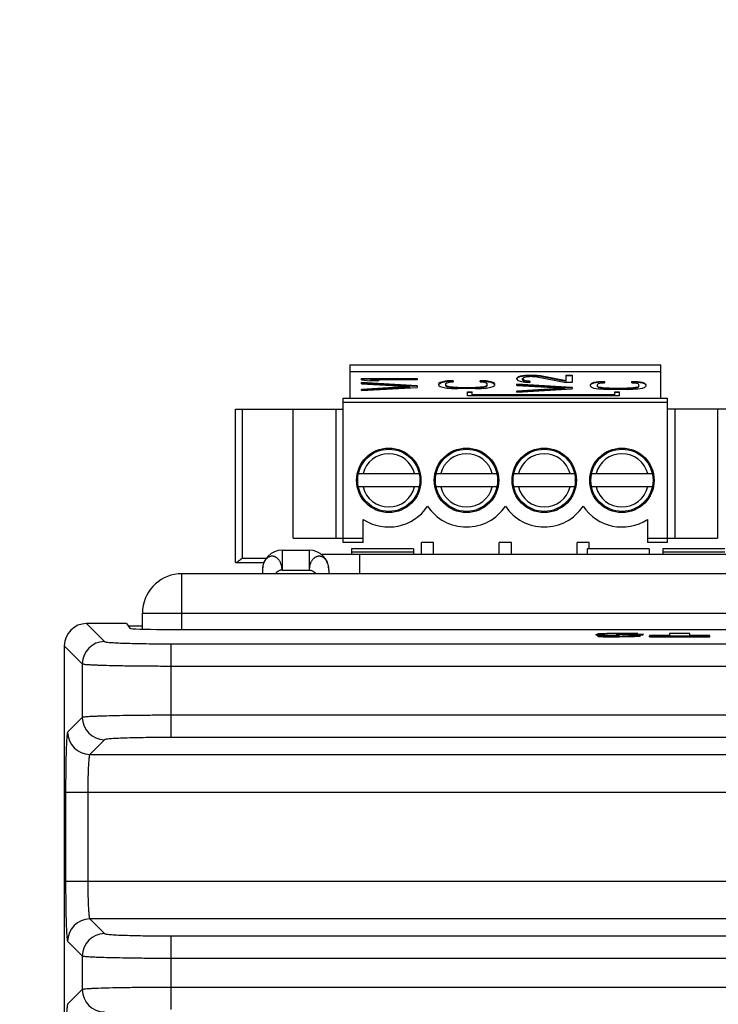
# Model space of a CAD drawing. Header units: inches. Extents: x 0 to 34, y 0 to 22.
# Tile 61 of 157: x 14.3 to 15.5, y 5.1 to 6.9. Entities that reach past the tile are written whole.
import ezdxf

# ---------------------------------------------------------------- set-up
doc = ezdxf.new("R2010")
doc.units = ezdxf.units.IN
doc.header["$LTSCALE"] = 1.87
doc.header["$MEASUREMENT"] = 0
doc.layers.get('0').update_dxf_attribs({"linetype": 'CONTINUOUS'})
doc.layers.add('DIMENSIONS', color=7, linetype='CONTINUOUS')
doc.styles.get("Standard").update_dxf_attribs({"font": 'txt', "width": 0.8})
doc.dimstyles.new('DIMSTYLE_1', dxfattribs={"dimtxt": 0.125, "dimasz": 0.18, "dimexe": 0.125, "dimexo": 0.0625, "dimgap": 0.0625, "dimtad": 0, "dimtih": 1, "dimtoh": 1, "dimzin": 4, "dimdsep": 46, "dimtxsty": 'STANDARD', "dimblk": '_FILLED', "dimblk1": '_FILLED', "dimblk2": '_FILLED', "dimcen": 0.09, "dimadec": 0, "dimazin": 0, "dimtp": 0.01, "dimtm": 0.01, "dimtfac": 1, "dimtofl": 0, "dimtmove": 0, "dimatfit": 3, "dimldrblk": '_FILLED', "dimfxl": 1, "dimtolj": 1, "dimtzin": 4, "dimarcsym": 0})

# ---------------------------------------------------------------- blocks, each defined once
blk = doc.blocks.new('_FILLED')
at = {"color": 0, "linetype": 'BYBLOCK'}
blk.add_solid([(0, 0), (-1, 0.1736), (-1, -0.1736)], dxfattribs=at)
blk = doc.blocks.new('*D2')
at = {"layer": 'DIMENSIONS', "color": 2, "linetype": 'CONTINUOUS'}
for p, q in [((15.8155, 10.346), (12.7593, 10.3461)), ((12.8843, 10.3461), (12.8842, 6.097)), ((12.8842, 1.5979), (12.8842, 5.847)), ((14.479, 1.5979), (12.7592, 1.5979))]:
    blk.add_line(p, q, dxfattribs=at)
at = {"layer": 'DIMENSIONS', "color": 2, "linetype": 'CONTINUOUS', "xscale": 0.18, "yscale": 0.18, "zscale": 0.18}
for p, rotation in [((12.8843, 10.3461), 89.9986318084), ((12.8842, 1.5979), 270)]:
    blk.add_blockref('_FILLED', p, dxfattribs=dict(at, rotation=rotation))
at = {"layer": 'DIMENSIONS', "color": 2, "linetype": 'CONTINUOUS', "insert": (12.8842, 6.0345), "char_height": 0.125, "width": 1.225, "attachment_point": 2, "line_spacing_factor": 0.9}
blk.add_mtext('8.75{\\Ftxt.shx;\\W1.000000;\\H0.125000; }[222.2]', dxfattribs=at)

msp = doc.modelspace()

# ---------------------------------------------------------------- linework, layer by layer
at = {"color": 7, "linetype": 'CONTINUOUS'}
for p, q in [((14.8905, 6.2661), (14.8905, 6.2071)), ((14.8905, 6.2661), (15.4417, 6.2661)), ((15.4417, 6.2071), (15.4417, 6.2661)), ((14.8905, 6.254), (15.4417, 6.254)), ((15.1925, 6.2458), (15.1883, 6.2444)), ((15.2008, 6.2473), (15.1925, 6.2458)), ((15.1925, 6.2451), (15.2008, 6.2465)), ((15.1925, 6.2451), (15.1925, 6.2458)), ((15.2092, 6.2476), (15.2008, 6.2473)), ((15.2008, 6.2465), (15.2008, 6.2473)), ((15.2008, 6.2465), (15.2092, 6.2469)), ((15.2029, 6.2447), (15.2092, 6.2455)), ((15.2092, 6.2469), (15.2092, 6.2476)), ((15.2092, 6.2476), (15.2134, 6.2476)), ((15.2092, 6.2469), (15.2134, 6.2469)), ((15.2134, 6.2455), (15.2092, 6.2455)), ((15.2134, 6.2469), (15.2134, 6.2476)), ((15.2218, 6.2473), (15.2134, 6.2476)), ((15.2134, 6.2469), (15.2218, 6.2465)), ((15.2134, 6.2455), (15.2218, 6.2447)), ((15.2218, 6.2465), (15.2218, 6.2473)), ((15.2281, 6.2465), (15.2218, 6.2473)), ((15.2218, 6.2465), (15.2281, 6.2458)), ((15.2281, 6.2458), (15.2281, 6.2465)), ((15.2741, 6.2375), (15.2281, 6.2465)), ((15.2281, 6.2458), (15.2741, 6.2368)), ((15.2741, 6.2368), (15.2741, 6.2476)), ((15.2741, 6.2476), (15.2846, 6.2476)), ((15.2741, 6.2469), (15.2846, 6.2469)), ((15.2846, 6.2476), (15.2846, 6.2347)), ((14.9111, 6.2397), (14.9111, 6.2418)), ((14.9111, 6.2418), (15.0095, 6.2418)), ((14.9111, 6.2411), (15.0095, 6.2411)), ((14.9111, 6.2397), (14.9258, 6.2375)), ((14.9111, 6.2325), (14.9111, 6.2347)), ((15.0095, 6.2289), (14.9111, 6.2347)), ((14.9111, 6.2339), (15.0095, 6.2281)), ((14.9111, 6.2325), (14.997, 6.2275)), ((14.9425, 6.2375), (14.9258, 6.2375)), ((14.9279, 6.2389), (14.9279, 6.2397)), ((15.0095, 6.2397), (14.9279, 6.2397)), ((14.9425, 6.2375), (14.9279, 6.2397)), ((14.9279, 6.2389), (14.9374, 6.2375)), ((15.0095, 6.2418), (15.0095, 6.2397)), ((15.0095, 6.2289), (15.0095, 6.226)), ((15.0503, 6.2346), (15.0482, 6.2328)), ((15.0482, 6.232), (15.0503, 6.2338)), ((15.0482, 6.2295), (15.0482, 6.2328)), ((15.0482, 6.2295), (15.0503, 6.2277)), ((15.0545, 6.236), (15.0503, 6.2346)), ((15.0503, 6.2338), (15.0545, 6.2352)), ((15.0503, 6.2338), (15.0503, 6.2346)), ((15.0629, 6.2374), (15.0545, 6.236)), ((15.0545, 6.2352), (15.0629, 6.2367)), ((15.0545, 6.2352), (15.0545, 6.236)), ((15.0608, 6.2328), (15.0629, 6.2342)), ((15.0608, 6.2288), (15.0608, 6.2328)), ((15.0629, 6.2281), (15.0608, 6.2295)), ((15.0608, 6.2288), (15.0629, 6.2273)), ((15.0734, 6.2378), (15.0629, 6.2374)), ((15.0629, 6.2367), (15.0629, 6.2374)), ((15.0629, 6.2367), (15.0734, 6.237)), ((15.0629, 6.2342), (15.0671, 6.2353)), ((15.0629, 6.2273), (15.0629, 6.2281)), ((15.0671, 6.227), (15.0629, 6.2281)), ((15.0671, 6.2353), (15.0734, 6.2356)), ((15.0734, 6.2378), (15.0734, 6.2356)), ((15.1215, 6.2356), (15.1215, 6.2378)), ((15.132, 6.2374), (15.1215, 6.2378)), ((15.1215, 6.237), (15.132, 6.2367)), ((15.1215, 6.2356), (15.1278, 6.2353)), ((15.1278, 6.2353), (15.132, 6.2342)), ((15.132, 6.2281), (15.1278, 6.227)), ((15.132, 6.2367), (15.132, 6.2374)), ((15.1404, 6.236), (15.132, 6.2374)), ((15.132, 6.2367), (15.1404, 6.2352)), ((15.132, 6.2342), (15.1341, 6.2328)), ((15.1341, 6.2295), (15.132, 6.2281)), ((15.132, 6.2273), (15.1341, 6.2288)), ((15.132, 6.2273), (15.132, 6.2281)), ((15.1341, 6.2288), (15.1341, 6.2328)), ((15.1404, 6.2352), (15.1404, 6.236)), ((15.1446, 6.2346), (15.1404, 6.236)), ((15.1404, 6.2352), (15.1446, 6.2338)), ((15.1446, 6.2338), (15.1446, 6.2346)), ((15.1467, 6.2328), (15.1446, 6.2346)), ((15.1446, 6.2338), (15.1467, 6.232)), ((15.1446, 6.2277), (15.1467, 6.2295)), ((15.1467, 6.2328), (15.1467, 6.2295)), ((15.1883, 6.2444), (15.1862, 6.2422)), ((15.1862, 6.2415), (15.1883, 6.2436)), ((15.1862, 6.2408), (15.1862, 6.2422)), ((15.1862, 6.2408), (15.1883, 6.2383)), ((15.1862, 6.2296), (15.1862, 6.2318)), ((15.2846, 6.226), (15.1862, 6.2318)), ((15.1862, 6.231), (15.2846, 6.2253)), ((15.1862, 6.2296), (15.272, 6.2246)), ((15.1883, 6.2436), (15.1925, 6.2451)), ((15.1883, 6.2436), (15.1883, 6.2444)), ((15.1883, 6.2383), (15.1925, 6.2368)), ((15.1925, 6.2368), (15.2008, 6.2354)), ((15.1966, 6.2419), (15.1987, 6.2437)), ((15.1966, 6.2397), (15.1966, 6.2419)), ((15.1987, 6.2386), (15.1966, 6.2404)), ((15.1966, 6.2397), (15.1987, 6.2379)), ((15.1987, 6.2437), (15.2029, 6.2447)), ((15.1987, 6.2379), (15.1987, 6.2386)), ((15.2029, 6.2375), (15.1987, 6.2386)), ((15.1987, 6.2379), (15.2029, 6.2368)), ((15.2008, 6.2354), (15.2092, 6.235)), ((15.2029, 6.2368), (15.2029, 6.2375)), ((15.2092, 6.2368), (15.2029, 6.2375)), ((15.2029, 6.2368), (15.2092, 6.2361)), ((15.2092, 6.2368), (15.2092, 6.235)), ((15.2218, 6.2447), (15.2741, 6.2347)), ((15.2846, 6.2347), (15.2741, 6.2347)), ((15.319, 6.2332), (15.3169, 6.2314)), ((15.3169, 6.2306), (15.319, 6.2324)), ((15.3169, 6.2281), (15.3169, 6.2314)), ((15.3169, 6.2281), (15.319, 6.2263)), ((15.3232, 6.2346), (15.319, 6.2332)), ((15.319, 6.2324), (15.3232, 6.2339)), ((15.319, 6.2324), (15.319, 6.2332)), ((15.3315, 6.236), (15.3232, 6.2346)), ((15.3232, 6.2339), (15.3315, 6.2353)), ((15.3232, 6.2339), (15.3232, 6.2346)), ((15.3295, 6.2314), (15.3315, 6.2328)), ((15.3295, 6.2274), (15.3295, 6.2314)), ((15.3315, 6.2267), (15.3295, 6.2281)), ((15.342, 6.2364), (15.3315, 6.236)), ((15.3315, 6.2353), (15.3315, 6.236)), ((15.3315, 6.2353), (15.342, 6.2356)), ((15.3315, 6.2328), (15.3357, 6.2339)), ((15.3357, 6.2339), (15.342, 6.2342)), ((15.342, 6.2364), (15.342, 6.2342)), ((15.3902, 6.2342), (15.3902, 6.2364)), ((15.4007, 6.236), (15.3902, 6.2364)), ((15.3902, 6.2356), (15.4007, 6.2353)), ((15.3902, 6.2342), (15.3965, 6.2339)), ((15.3965, 6.2339), (15.4007, 6.2328)), ((15.4007, 6.2353), (15.4007, 6.236)), ((15.409, 6.2346), (15.4007, 6.236)), ((15.4007, 6.2353), (15.409, 6.2339)), ((15.4007, 6.2328), (15.4027, 6.2314)), ((15.4027, 6.2281), (15.4007, 6.2267)), ((15.4027, 6.2274), (15.4027, 6.2314)), ((15.409, 6.2339), (15.409, 6.2346)), ((15.4132, 6.2332), (15.409, 6.2346)), ((15.409, 6.2339), (15.4132, 6.2324)), ((15.4132, 6.2324), (15.4132, 6.2332)), ((15.4153, 6.2314), (15.4132, 6.2332)), ((15.4132, 6.2324), (15.4153, 6.2306)), ((15.4132, 6.2263), (15.4153, 6.2281)), ((15.4153, 6.2314), (15.4153, 6.2281)), ((14.997, 6.2275), (14.9111, 6.2224)), ((14.9111, 6.2217), (14.997, 6.2267)), ((14.9111, 6.2203), (15.0095, 6.226)), ((14.9111, 6.2203), (14.9111, 6.2224)), ((14.997, 6.2267), (14.997, 6.2275)), ((15.0503, 6.2277), (15.0545, 6.2263)), ((15.0545, 6.2263), (15.0629, 6.2248)), ((15.0629, 6.2273), (15.0671, 6.2263)), ((15.0629, 6.2248), (15.0713, 6.2241)), ((15.0671, 6.2263), (15.0671, 6.227)), ((15.0734, 6.2263), (15.0671, 6.227)), ((15.0671, 6.2263), (15.0734, 6.2255)), ((15.0713, 6.2241), (15.0817, 6.2238)), ((15.0734, 6.2255), (15.0734, 6.2263)), ((15.0817, 6.2259), (15.0734, 6.2263)), ((15.0734, 6.2255), (15.0817, 6.2252)), ((15.0817, 6.2252), (15.0817, 6.2259)), ((15.0817, 6.2259), (15.1131, 6.2259)), ((15.0817, 6.2252), (15.1131, 6.2252)), ((15.1131, 6.2238), (15.0817, 6.2238)), ((15.0992, 6.211), (15.0992, 6.2182)), ((15.0992, 6.2182), (15.1071, 6.2182)), ((15.0992, 6.2174), (15.1071, 6.2174)), ((15.3679, 6.211), (15.0992, 6.211)), ((15.1071, 6.2125), (15.1071, 6.2182)), ((15.1071, 6.2133), (15.36, 6.2133)), ((15.1071, 6.2125), (15.36, 6.2125)), ((15.1215, 6.2263), (15.1131, 6.2259)), ((15.1131, 6.2252), (15.1131, 6.2259)), ((15.1131, 6.2252), (15.1215, 6.2255)), ((15.1131, 6.2238), (15.1236, 6.2241)), ((15.1278, 6.227), (15.1215, 6.2263)), ((15.1215, 6.2255), (15.1215, 6.2263)), ((15.1215, 6.2255), (15.1278, 6.2263)), ((15.1236, 6.2241), (15.132, 6.2248)), ((15.1278, 6.2263), (15.132, 6.2273)), ((15.1278, 6.2263), (15.1278, 6.227)), ((15.132, 6.2248), (15.1404, 6.2263)), ((15.1404, 6.2263), (15.1446, 6.2277)), ((15.272, 6.2246), (15.1862, 6.2196)), ((15.1862, 6.2188), (15.272, 6.2238)), ((15.1862, 6.2174), (15.2846, 6.2232)), ((15.1862, 6.2174), (15.1862, 6.2196)), ((15.272, 6.2238), (15.272, 6.2246)), ((15.2846, 6.226), (15.2846, 6.2232)), ((15.319, 6.2263), (15.3232, 6.2249)), ((15.3232, 6.2249), (15.3315, 6.2235)), ((15.3295, 6.2274), (15.3315, 6.2259)), ((15.3315, 6.2259), (15.3315, 6.2267)), ((15.3357, 6.2256), (15.3315, 6.2267)), ((15.3315, 6.2259), (15.3357, 6.2249)), ((15.3315, 6.2235), (15.3399, 6.2227)), ((15.3357, 6.2249), (15.3357, 6.2256)), ((15.342, 6.2249), (15.3357, 6.2256)), ((15.3357, 6.2249), (15.342, 6.2241)), ((15.3399, 6.2227), (15.3504, 6.2224)), ((15.342, 6.2241), (15.342, 6.2249)), ((15.3504, 6.2245), (15.342, 6.2249)), ((15.342, 6.2241), (15.3504, 6.2238)), ((15.3504, 6.2238), (15.3504, 6.2245)), ((15.3504, 6.2245), (15.3818, 6.2245)), ((15.3504, 6.2238), (15.3818, 6.2238)), ((15.3818, 6.2224), (15.3504, 6.2224)), ((15.36, 6.2125), (15.36, 6.2182)), ((15.36, 6.2182), (15.3679, 6.2182)), ((15.36, 6.2174), (15.3679, 6.2174)), ((15.3679, 6.2182), (15.3679, 6.211)), ((15.3902, 6.2249), (15.3818, 6.2245)), ((15.3818, 6.2238), (15.3818, 6.2245)), ((15.3818, 6.2238), (15.3902, 6.2241)), ((15.3818, 6.2224), (15.3923, 6.2227)), ((15.3965, 6.2256), (15.3902, 6.2249)), ((15.3902, 6.2241), (15.3902, 6.2249)), ((15.3902, 6.2241), (15.3965, 6.2249)), ((15.3923, 6.2227), (15.4007, 6.2235)), ((15.4007, 6.2267), (15.3965, 6.2256)), ((15.3965, 6.2249), (15.4007, 6.2259)), ((15.3965, 6.2249), (15.3965, 6.2256)), ((15.4007, 6.2259), (15.4027, 6.2274)), ((15.4007, 6.2259), (15.4007, 6.2267)), ((15.4007, 6.2235), (15.409, 6.2249)), ((15.409, 6.2249), (15.4132, 6.2263)), ((14.8787, 5.9512), (14.8787, 6.2071)), ((14.8787, 6.2071), (15.4535, 6.2071)), ((15.4535, 6.1992), (14.8787, 6.1992)), ((15.4535, 5.9512), (15.4535, 6.2071)), ((14.6877, 5.9157), (14.6877, 6.1874)), ((14.6877, 6.1874), (14.8787, 6.1874)), ((14.6995, 6.1874), (14.6995, 5.9236)), ((14.7901, 5.959), (14.7901, 6.1874)), ((14.8656, 6.1874), (14.8656, 5.959)), ((15.6444, 6.1874), (15.4535, 6.1874)), ((15.4665, 6.1874), (15.4665, 5.959)), ((15.542, 6.1874), (15.542, 5.959)), ((14.9055, 6.0732), (15.0132, 6.0732)), ((15.0433, 6.0732), (15.151, 6.0732)), ((15.1811, 6.0732), (15.2888, 6.0732)), ((15.3189, 6.0732), (15.4266, 6.0732)), ((15.0132, 6.0496), (14.9055, 6.0496)), ((15.151, 6.0496), (15.0433, 6.0496)), ((15.2888, 6.0496), (15.1811, 6.0496)), ((15.4266, 6.0496), (15.3189, 6.0496)), ((14.9141, 5.9512), (14.9141, 5.9922)), ((15.418, 5.9922), (15.418, 5.9512)), ((14.7901, 5.959), (14.9141, 5.959)), ((14.9141, 5.9512), (14.8787, 5.9512)), ((15.0176, 5.9299), (15.0176, 5.9512)), ((15.0389, 5.9512), (15.0176, 5.9512)), ((15.0389, 5.9299), (15.0389, 5.9512)), ((15.1554, 5.9299), (15.1554, 5.9512)), ((15.1767, 5.9512), (15.1554, 5.9512)), ((15.1767, 5.9299), (15.1767, 5.9512)), ((15.2932, 5.9299), (15.2932, 5.9512)), ((15.3145, 5.9512), (15.2932, 5.9512)), ((15.3145, 5.9399), (15.3145, 5.9512)), ((15.418, 5.959), (15.542, 5.959)), ((15.4535, 5.9512), (15.418, 5.9512)), ((14.7703, 5.9375), (14.7703, 5.9025)), ((14.7703, 5.9375), (14.8183, 5.9375)), ((14.8183, 5.9375), (14.8183, 5.9025)), ((14.8933, 5.9399), (14.8933, 5.9299)), ((15.0033, 5.9399), (14.8933, 5.9399)), ((14.8933, 5.9349), (15.0033, 5.9349)), ((15.0033, 5.9399), (15.0033, 5.9299)), ((15.3113, 5.9399), (15.3113, 5.9299)), ((15.4213, 5.9399), (15.3113, 5.9399)), ((15.4213, 5.9399), (15.4213, 5.9299)), ((15.4453, 5.9399), (15.4453, 5.9299)), ((15.5553, 5.9399), (15.4453, 5.9399)), ((15.4453, 5.9349), (15.5553, 5.9349)), ((14.6877, 5.9157), (14.738, 5.9157)), ((14.6995, 5.9236), (14.7424, 5.9236)), ((16.0483, 5.9299), (14.84, 5.9299)), ((14.9083, 5.8959), (14.9083, 5.9299)), ((14.7353, 5.9025), (14.7353, 5.8959)), ((14.7703, 5.9025), (14.8183, 5.9025)), ((14.8533, 5.9025), (14.8533, 5.8959)), ((14.4235, 5.8076), (14.4554, 5.7757)), ((14.4943, 5.8076), (14.4235, 5.8076)), ((14.4943, 5.8076), (14.5006, 5.7992)), ((14.5227, 5.8032), (14.4976, 5.8032)), ((14.5596, 5.7972), (17.6769, 5.7972)), ((15.3273, 5.7871), (15.3273, 5.7887)), ((15.3287, 5.7883), (15.3341, 5.7879)), ((15.3341, 5.7893), (15.3289, 5.789)), ((15.336, 5.7862), (15.3293, 5.7866)), ((15.3401, 5.7865), (15.3307, 5.7858)), ((15.3307, 5.7842), (15.3307, 5.7858)), ((15.3397, 5.7841), (15.3307, 5.7842)), ((15.3427, 5.7896), (15.3341, 5.7893)), ((15.3341, 5.7879), (15.3398, 5.7876)), ((15.3341, 5.7879), (15.3397, 5.7876)), ((15.3579, 5.7863), (15.3401, 5.7865)), ((15.3467, 5.7858), (15.3467, 5.7874)), ((15.3467, 5.7874), (15.3608, 5.787)), ((15.3546, 5.7872), (15.3608, 5.787)), ((15.3643, 5.7864), (15.3579, 5.7863)), ((15.3608, 5.787), (15.3678, 5.7867)), ((15.3633, 5.7899), (15.3623, 5.7899)), ((15.3624, 5.784), (15.3624, 5.7855)), ((15.3649, 5.7885), (15.3634, 5.7887)), ((15.3649, 5.7885), (15.3635, 5.7886)), ((15.3686, 5.7866), (15.3643, 5.7864)), ((15.3693, 5.7883), (15.3649, 5.7885)), ((15.3676, 5.789), (15.3724, 5.7891)), ((15.3678, 5.7867), (15.3686, 5.7866)), ((15.3724, 5.7899), (15.3686, 5.7899)), ((15.3724, 5.7899), (15.3686, 5.7899)), ((15.3763, 5.788), (15.3693, 5.7883)), ((15.3847, 5.7878), (15.3693, 5.7883)), ((15.3847, 5.7878), (15.3763, 5.788)), ((15.3964, 5.7874), (15.3847, 5.7878)), ((15.4027, 5.7871), (15.3847, 5.7878)), ((15.3994, 5.7888), (15.4105, 5.7895)), ((15.3994, 5.7872), (15.3994, 5.7888)), ((15.4007, 5.7897), (15.3995, 5.7897)), ((15.4046, 5.7876), (15.4105, 5.7879)), ((15.4048, 5.7851), (15.4048, 5.7867)), ((15.4105, 5.7879), (15.4105, 5.7895)), ((15.4568, 5.7864), (15.4219, 5.7864)), ((15.4219, 5.784), (15.4219, 5.7856)), ((15.4219, 5.7856), (15.5283, 5.7856)), ((15.4219, 5.784), (15.5283, 5.784)), ((15.4568, 5.7898), (15.4568, 5.7864)), ((15.4933, 5.7898), (15.4568, 5.7898)), ((15.4933, 5.7864), (15.4933, 5.7898)), ((15.5283, 5.7864), (15.4933, 5.7864)), ((15.5283, 5.784), (15.5283, 5.7856)), ((14.3841, 5.7683), (14.3841, 5.4211)), ((14.3841, 5.7683), (14.416, 5.7364)), ((14.5734, 5.6058), (14.5734, 5.7717)), ((14.5734, 5.7717), (17.6631, 5.7717)), ((14.416, 5.7364), (14.416, 5.6411)), ((14.5734, 5.7324), (17.6631, 5.7323)), ((14.416, 5.6411), (14.39, 5.6151)), ((17.6631, 5.6451), (14.5734, 5.6451)), ((14.4554, 5.6018), (14.4294, 5.5758)), ((17.6631, 5.6057), (14.5734, 5.6058)), ((14.4294, 5.5758), (17.8071, 5.5758)), ((14.3865, 5.5089), (14.3865, 5.3511)), ((14.3865, 5.5089), (17.8501, 5.5089)), ((14.4258, 5.5089), (14.4258, 5.3511)), ((14.3842, 2.3355), (14.3842, 5.4211)), ((14.3865, 5.3511), (17.8501, 5.351)), ((14.4294, 5.2842), (14.4554, 5.2582)), ((17.8071, 5.2841), (14.4294, 5.2842)), ((14.5734, 5.1236), (14.5734, 5.2542)), ((14.5734, 5.2542), (17.6631, 5.2542)), ((14.39, 5.2448), (14.416, 5.2189)), ((14.416, 5.2189), (14.416, 5.159)), ((14.5734, 5.2149), (17.6631, 5.2148)), ((14.416, 5.159), (14.39, 5.133)), ((17.6631, 5.1629), (14.5734, 5.163))]:
    msp.add_line(p, q, dxfattribs=at)
at = {"color": 3, "linetype": 'CONTINUOUS'}
for p, q in [((14.5927, 5.7972), (14.5927, 5.8959)), ((17.6427, 5.8959), (14.5927, 5.8959)), ((14.5231, 5.8259), (14.5231, 5.8329)), ((14.5227, 5.7977), (14.5227, 5.8259)), ((14.5231, 5.8259), (17.7124, 5.8259))]:
    msp.add_line(p, q, dxfattribs=at)
at = {"color": 7, "linetype": 'CONTINUOUS'}
for centre, radius in [((14.9594, 6.0614), 0.0571), ((14.9594, 6.0614), 0.0551), ((15.0972, 6.0614), 0.0571), ((15.0972, 6.0614), 0.0551), ((15.235, 6.0614), 0.0571), ((15.235, 6.0614), 0.0551), ((15.3728, 6.0614), 0.0571), ((15.3728, 6.0614), 0.0551)]:
    msp.add_circle(centre, radius, dxfattribs=at)
for centre, radius, start, end in [((14.9594, 6.0614), 0.0472, 14.4775, 165.5225), ((15.0972, 6.0614), 0.0472, 14.4775, 165.5225), ((15.235, 6.0614), 0.0472, 14.4775, 165.5225), ((15.3728, 6.0614), 0.0472, 14.4775, 165.5225), ((14.9594, 6.0614), 0.0472, 194.4775, 345.5225), ((15.0972, 6.0614), 0.0472, 194.4775, 345.5225), ((15.235, 6.0614), 0.0472, 194.4775, 345.5225), ((15.3728, 6.0614), 0.0472, 194.4775, 345.5225), ((14.9594, 6.0614), 0.0827, 236.7962, 326.4427), ((15.0972, 6.0614), 0.0827, 213.5573, 326.4427), ((15.235, 6.0614), 0.0827, 213.5573, 326.4427), ((15.3728, 6.0614), 0.0827, 213.5573, 303.2038), ((14.7703, 5.9025), 0.035, 89.9993, 179.9993), ((14.8183, 5.9025), 0.035, 359.9993, 89.9993), ((14.4235, 5.7682), 0.0394, 90.0153, 179.9834), ((14.4554, 5.7363), 0.0394, 90.0831, 179.9156), ((15.3504, 6.724), 0.9384, 268.7974, 269.3646), ((15.3499, 6.6909), 0.9052, 268.7883, 269.3764), ((15.3829, 6.9289), 1.1421, 267.8324, 268.1797), ((15.3618, 7.5631), 1.7792, 269.2907, 269.629), ((15.3833, 6.9334), 1.1466, 267.8213, 268.1662), ((15.3622, 7.6029), 1.8173, 269.3007, 270.0058), ((15.3622, 7.6001), 1.8145, 269.3006, 270.0069), ((15.3527, 6.3965), 0.6101, 268.8143, 269.273), ((15.3644, 4.8421), 0.9478, 90.5776, 91.3129), ((15.3642, 4.8529), 0.937, 90.5733, 91.3171), ((15.3563, 6.6946), 0.9082, 269.2817, 269.6571), ((15.4146, 7.8971), 2.1108, 268.1546, 268.3699), ((15.3624, 7.6558), 1.8719, 269.627, 269.9988), ((15.3577, 6.9242), 1.1378, 269.6557, 270.0076), ((15.3685, 4.4709), 1.319, 90.4641, 90.5932), ((15.3684, 4.4803), 1.3096, 90.4652, 90.5952), ((15.3703, 4.2434), 1.5465, 90.2577, 90.463), ((15.3702, 4.2607), 1.5292, 90.2953, 90.4631), ((15.3582, 6.2345), 0.4482, 269.9586, 270.5413), ((15.3624, 7.4496), 1.6641, 269.9983, 270.215), ((15.3624, 7.4492), 1.6636, 269.9983, 270.2151), ((15.3624, 7.4481), 1.6641, 269.9983, 270.215), ((15.3599, 6.0588), 0.2725, 270.5433, 270.9355), ((15.3718, 3.913), 1.8769, 90.0992, 90.2595), ((15.3718, 3.9165), 1.8734, 90.0983, 90.2589), ((15.3724, 3.2537), 2.5362, 89.859, 90.0003), ((15.3728, 3.464), 2.3259, 89.6286, 90.0085), ((15.3785, 5.2328), 0.5563, 89.9803, 90.6243), ((15.3785, 5.233), 0.5561, 89.9802, 90.6244), ((15.3734, 3.5933), 2.1966, 89.6233, 89.8624), ((15.3786, 5.0754), 0.7137, 89.4042, 89.9985), ((15.3786, 5.0783), 0.7108, 89.403, 89.9997), ((15.3785, 5.0625), 0.7266, 88.8463, 89.4012), ((15.3785, 5.0665), 0.7227, 88.8448, 89.4027), ((15.3785, 4.2871), 1.5027, 89.1996, 89.6437), ((15.3791, 4.3502), 1.4397, 89.1422, 89.6529), ((15.375, 4.8909), 0.8982, 88.4414, 88.8451), ((15.3751, 4.8951), 0.8941, 88.4404, 88.846), ((14.4554, 5.6412), 0.0394, 180.082, 269.9167), ((14.4294, 5.6152), 0.0394, 180.082, 269.9167), ((14.4294, 5.2448), 0.0394, 90.0831, 179.9156), ((14.4554, 5.2188), 0.0394, 90.0831, 179.9156), ((14.4554, 5.159), 0.0394, 180.082, 269.9167)]:
    msp.add_arc(centre, radius, start, end, dxfattribs=at)
at = {"color": 3, "linetype": 'CONTINUOUS'}
msp.add_arc((14.5927, 5.8259), 0.07, 90, 174.3311, dxfattribs=at)
at = {"color": 7, "linetype": 'CONTINUOUS'}
for centre, major_axis, ratio, start_param, end_param in [((14.4943, 5.7978), (0, 0.00984), 0.026186, -0.034907, 0.02618), ((14.5596, 5.7993), (0.0591, 0), 0.034921, -3.115413, -1.570796)]:
    msp.add_ellipse(centre, major_axis=major_axis, ratio=ratio, start_param=start_param, end_param=end_param, dxfattribs=at)
for points, knots in [([(14.6884, 5.9157), (14.6887, 5.9157), (14.6894, 5.916), (14.6905, 5.9166), (14.6918, 5.9175), (14.6938, 5.919), (14.6963, 5.921), (14.6984, 5.9227), (14.6995, 5.9236)], [0, 0, 0, 0, 0.065531, 0.159932, 0.276158, 0.407254, 0.695647, 1, 1, 1, 1]), ([(14.7703, 5.9025), (14.7702, 5.9033), (14.7701, 5.9049), (14.7698, 5.9073), (14.7694, 5.9096), (14.7688, 5.9119), (14.7681, 5.9141), (14.7672, 5.9161), (14.7661, 5.918), (14.765, 5.9198), (14.7637, 5.9214), (14.7625, 5.9226), (14.7615, 5.9235), (14.7605, 5.9242), (14.7592, 5.9251), (14.7579, 5.9258), (14.7568, 5.9263), (14.7557, 5.9266), (14.7543, 5.9269), (14.7525, 5.927), (14.7508, 5.9269), (14.7494, 5.9266), (14.7483, 5.9262), (14.7472, 5.9258), (14.7459, 5.9251), (14.7443, 5.9241), (14.7429, 5.9228), (14.7415, 5.9214), (14.7403, 5.9198), (14.7391, 5.918), (14.7378, 5.9154), (14.7364, 5.9119), (14.7355, 5.9073), (14.7353, 5.9041), (14.7353, 5.9025)], [0, 0, 0, 0, 0.036331, 0.072545, 0.108413, 0.143769, 0.178485, 0.21244, 0.245508, 0.277591, 0.308668, 0.33876, 0.353428, 0.367826, 0.395814, 0.42288, 0.436178, 0.449378, 0.475547, 0.501469, 0.527172, 0.55297, 0.566054, 0.579339, 0.606573, 0.634659, 0.663473, 0.693083, 0.723703, 0.755484, 0.788346, 0.856625, 0.927583, 1, 1, 1, 1]), ([(14.8533, 5.9025), (14.8533, 5.9041), (14.853, 5.9073), (14.8521, 5.9119), (14.8507, 5.9154), (14.8494, 5.918), (14.8482, 5.9198), (14.847, 5.9214), (14.8456, 5.9228), (14.8442, 5.9241), (14.8426, 5.9251), (14.8413, 5.9258), (14.8402, 5.9262), (14.8391, 5.9266), (14.8377, 5.9269), (14.836, 5.927), (14.8342, 5.9269), (14.8328, 5.9266), (14.8317, 5.9263), (14.8306, 5.9258), (14.8293, 5.9251), (14.828, 5.9242), (14.827, 5.9235), (14.826, 5.9226), (14.8249, 5.9214), (14.8235, 5.9198), (14.8224, 5.918), (14.8213, 5.9161), (14.8204, 5.9141), (14.8197, 5.9119), (14.8191, 5.9096), (14.8187, 5.9073), (14.8184, 5.9049), (14.8183, 5.9033), (14.8183, 5.9025)], [0, 0, 0, 0, 0.072417, 0.143375, 0.211654, 0.244516, 0.276297, 0.306917, 0.336527, 0.365341, 0.393427, 0.420661, 0.433946, 0.44703, 0.472828, 0.498531, 0.524453, 0.550622, 0.563822, 0.57712, 0.604186, 0.632174, 0.646572, 0.66124, 0.691332, 0.722409, 0.754492, 0.78756, 0.821515, 0.856231, 0.891587, 0.927455, 0.963669, 1, 1, 1, 1]), ([(14.7703, 5.9025), (14.7697, 5.9025), (14.7686, 5.9024), (14.767, 5.902), (14.7654, 5.9014), (14.7634, 5.9003), (14.761, 5.8986), (14.7593, 5.8969), (14.7586, 5.896)], [0, 0, 0, 0, 0.117152, 0.237094, 0.35999, 0.485563, 0.74193, 1, 1, 1, 1]), ([(14.8183, 5.9025), (14.8188, 5.9025), (14.8199, 5.9024), (14.8215, 5.902), (14.8231, 5.9014), (14.8251, 5.9003), (14.8275, 5.8986), (14.8292, 5.8969), (14.8299, 5.896)], [0, 0, 0, 0, 0.117152, 0.237094, 0.359989, 0.485562, 0.741929, 1, 1, 1, 1]), ([(14.4554, 5.7757), (14.4556, 5.7755), (14.4567, 5.7752), (14.4586, 5.7748), (14.4617, 5.7745), (14.4658, 5.7741), (14.4709, 5.7738), (14.4795, 5.7733), (14.4924, 5.7728), (14.5099, 5.7723), (14.5297, 5.772), (14.5511, 5.7718), (14.5659, 5.7717), (14.5734, 5.7717)], [0, 0, 0, 0, 0.008613, 0.025967, 0.052172, 0.087038, 0.130266, 0.181475, 0.305904, 0.455815, 0.625692, 0.809363, 1, 1, 1, 1]), ([(15.3273, 5.7887), (15.3273, 5.7885), (15.3279, 5.7884), (15.329, 5.7882), (15.3312, 5.788), (15.333, 5.7879), (15.3341, 5.7879)], [0, 0, 0, 0, 0.055878, 0.219572, 0.524512, 1, 1, 1, 1]), ([(15.3293, 5.7866), (15.3288, 5.7867), (15.3283, 5.7868), (15.3273, 5.7869), (15.3273, 5.7871)], [0, 0, 0, 0, 0.756066, 1, 1, 1, 1]), ([(15.3427, 5.7896), (15.3412, 5.7896), (15.3366, 5.7894), (15.332, 5.7893), (15.3289, 5.789)], [0, 0, 0, 0, 0.327271, 1, 1, 1, 1]), ([(15.3635, 5.7886), (15.3635, 5.7886), (15.3634, 5.7887), (15.3634, 5.7887), (15.3634, 5.7887)], [0, 0, 0, 0, 0.634618, 1, 1, 1, 1]), ([(15.3687, 5.7855), (15.3717, 5.7856), (15.3816, 5.7856), (15.3916, 5.7858), (15.3985, 5.7861)], [0, 0, 0, 0, 0.301528, 1, 1, 1, 1]), ([(15.3687, 5.7855), (15.3715, 5.7856), (15.3814, 5.7856), (15.3914, 5.7858), (15.3985, 5.7861)], [0, 0, 0, 0, 0.280658, 1, 1, 1, 1]), ([(15.3977, 5.7845), (15.3958, 5.7844), (15.3862, 5.7841), (15.3765, 5.784), (15.3687, 5.784)], [0, 0, 0, 0, 0.193839, 1, 1, 1, 1]), ([(15.4048, 5.7867), (15.4048, 5.7869), (15.4037, 5.7869), (15.4024, 5.7872), (15.3996, 5.7873), (15.3976, 5.7874), (15.3964, 5.7874)], [0, 0, 0, 0, 0.070456, 0.263147, 0.574953, 1, 1, 1, 1]), ([(15.4048, 5.7851), (15.4048, 5.7849), (15.4038, 5.7849), (15.4027, 5.7847), (15.4004, 5.7846), (15.3987, 5.7845), (15.3977, 5.7845)], [0, 0, 0, 0, 0.071901, 0.268229, 0.580975, 1, 1, 1, 1]), ([(15.3985, 5.7861), (15.3994, 5.7861), (15.4009, 5.7862), (15.403, 5.7863), (15.4039, 5.7865), (15.4048, 5.7865), (15.4048, 5.7867)], [0, 0, 0, 0, 0.419776, 0.732213, 0.927948, 1, 1, 1, 1]), ([(15.3985, 5.7861), (15.4, 5.7861), (15.4018, 5.7862), (15.4039, 5.7864), (15.4045, 5.7865), (15.4047, 5.7866)], [0, 0, 0, 0, 0.69548, 0.899512, 1, 1, 1, 1]), ([(15.4047, 5.7866), (15.4047, 5.7866), (15.4048, 5.7866), (15.4048, 5.7867), (15.4048, 5.7867)], [0, 0, 0, 0, 0.610803, 1, 1, 1, 1]), ([(14.416, 5.7364), (14.4164, 5.7361), (14.4178, 5.7359), (14.4204, 5.7355), (14.4245, 5.7351), (14.43, 5.7348), (14.4368, 5.7344), (14.4482, 5.734), (14.4653, 5.7335), (14.4887, 5.733), (14.5151, 5.7326), (14.5437, 5.7324), (14.5634, 5.7324), (14.5734, 5.7324)], [0, 0, 0, 0, 0.008332, 0.025569, 0.051713, 0.086547, 0.129768, 0.180991, 0.30548, 0.455478, 0.625459, 0.809245, 1, 1, 1, 1]), ([(14.5734, 5.6451), (14.5634, 5.6451), (14.5437, 5.6451), (14.5151, 5.6448), (14.4887, 5.6445), (14.4653, 5.644), (14.4482, 5.6435), (14.4368, 5.643), (14.43, 5.6427), (14.4245, 5.6423), (14.4204, 5.642), (14.4178, 5.6416), (14.4164, 5.6414), (14.416, 5.6411)], [0, 0, 0, 0, 0.190755, 0.374541, 0.544522, 0.69452, 0.819009, 0.870232, 0.913453, 0.948287, 0.974431, 0.991668, 1, 1, 1, 1]), ([(14.39, 5.6151), (14.3898, 5.6149), (14.3896, 5.614), (14.3893, 5.6122), (14.3889, 5.6094), (14.3886, 5.6057), (14.3883, 5.6012), (14.3879, 5.5934), (14.3874, 5.5819), (14.387, 5.5661), (14.3867, 5.5483), (14.3865, 5.529), (14.3865, 5.5157), (14.3865, 5.5089)], [0, 0, 0, 0, 0.008609, 0.02597, 0.052174, 0.087051, 0.130274, 0.181483, 0.305908, 0.455827, 0.625683, 0.809408, 1, 1, 1, 1]), ([(14.5734, 5.6058), (14.5659, 5.6058), (14.5511, 5.6057), (14.5297, 5.6055), (14.5098, 5.6051), (14.4923, 5.6047), (14.4795, 5.6042), (14.4709, 5.6037), (14.4658, 5.6034), (14.4617, 5.603), (14.4586, 5.6027), (14.4567, 5.6023), (14.4556, 5.602), (14.4554, 5.6018)], [0, 0, 0, 0, 0.190637, 0.374308, 0.544185, 0.694096, 0.818525, 0.869734, 0.912962, 0.947828, 0.974033, 0.991387, 1, 1, 1, 1]), ([(14.4294, 5.5758), (14.4292, 5.5757), (14.4289, 5.5751), (14.4286, 5.574), (14.4283, 5.5722), (14.4278, 5.5687), (14.4273, 5.5631), (14.4268, 5.5549), (14.4264, 5.5449), (14.4259, 5.5294), (14.4258, 5.5173), (14.4258, 5.5089)], [0, 0, 0, 0, 0.009511, 0.027281, 0.053695, 0.088667, 0.183075, 0.307312, 0.456934, 0.62644, 1, 1, 1, 1]), ([(14.3865, 5.3511), (14.3865, 5.3443), (14.3865, 5.331), (14.3867, 5.3117), (14.387, 5.2939), (14.3874, 5.2781), (14.3879, 5.2666), (14.3883, 5.2588), (14.3886, 5.2543), (14.3889, 5.2506), (14.3892, 5.2478), (14.3896, 5.246), (14.3898, 5.2451), (14.39, 5.2448)], [0, 0, 0, 0, 0.190592, 0.374317, 0.544173, 0.694092, 0.818517, 0.869726, 0.912949, 0.947826, 0.97403, 0.991391, 1, 1, 1, 1]), ([(14.4258, 5.3511), (14.4258, 5.3427), (14.4259, 5.3306), (14.4264, 5.315), (14.4268, 5.3051), (14.4273, 5.2969), (14.4278, 5.2912), (14.4283, 5.2878), (14.4286, 5.286), (14.4289, 5.2849), (14.4292, 5.2843), (14.4294, 5.2842)], [0, 0, 0, 0, 0.37356, 0.543066, 0.692687, 0.816924, 0.911333, 0.946304, 0.972719, 0.990489, 1, 1, 1, 1]), ([(14.4554, 5.2582), (14.4556, 5.258), (14.4567, 5.2577), (14.4586, 5.2573), (14.4617, 5.257), (14.4658, 5.2566), (14.4709, 5.2563), (14.4795, 5.2558), (14.4923, 5.2553), (14.5098, 5.2548), (14.5297, 5.2545), (14.5511, 5.2543), (14.5659, 5.2542), (14.5734, 5.2542)], [0, 0, 0, 0, 0.008613, 0.025967, 0.052172, 0.087038, 0.130266, 0.181475, 0.305904, 0.455815, 0.625692, 0.809363, 1, 1, 1, 1]), ([(14.416, 5.2189), (14.4164, 5.2186), (14.4178, 5.2184), (14.4204, 5.218), (14.4245, 5.2177), (14.43, 5.2173), (14.4368, 5.2169), (14.4482, 5.2165), (14.4653, 5.216), (14.4887, 5.2155), (14.5151, 5.2151), (14.5437, 5.2149), (14.5634, 5.2149), (14.5734, 5.2149)], [0, 0, 0, 0, 0.008332, 0.025569, 0.051713, 0.086547, 0.129768, 0.180991, 0.30548, 0.455478, 0.625459, 0.809245, 1, 1, 1, 1]), ([(14.5734, 5.163), (14.5634, 5.163), (14.5437, 5.1629), (14.5151, 5.1627), (14.4887, 5.1623), (14.4653, 5.1619), (14.4482, 5.1614), (14.4368, 5.1609), (14.43, 5.1606), (14.4245, 5.1602), (14.4204, 5.1599), (14.4178, 5.1594), (14.4164, 5.1592), (14.416, 5.159)], [0, 0, 0, 0, 0.190755, 0.374541, 0.544522, 0.69452, 0.819009, 0.870232, 0.913453, 0.948287, 0.974431, 0.991668, 1, 1, 1, 1]), ([(14.39, 5.133), (14.3898, 5.1328), (14.3896, 5.1318), (14.3892, 5.1301), (14.3889, 5.1273), (14.3886, 5.1236), (14.3883, 5.119), (14.3879, 5.1113), (14.3874, 5.0997), (14.387, 5.084), (14.3867, 5.0661), (14.3865, 5.0468), (14.3864, 5.0335), (14.3864, 5.0268)], [0, 0, 0, 0, 0.008609, 0.02597, 0.052174, 0.087051, 0.130274, 0.181483, 0.305908, 0.455827, 0.625683, 0.809408, 1, 1, 1, 1])]:
    msp.add_open_spline(points, degree=3, knots=knots, dxfattribs=at)

# ---------------------------------------------------------------- dimensions: what is measured, and where the dimension line sits
at = {"layer": 'DIMENSIONS', "color": 2, "linetype": 'CONTINUOUS'}
dim = msp.add_linear_dim(base=(12.8843, 10.3461), p1=(14.5415, 1.5979), p2=(15.878, 10.346), angle=89.9993, dimstyle='DIMSTYLE_1', dxfattribs=at)
dim.commit()
dim.dimension.update_dxf_attribs({"geometry": '*D2', "text_midpoint": (12.8842, 5.972), "dimtype": 160})

doc.saveas('drawing.dxf')
